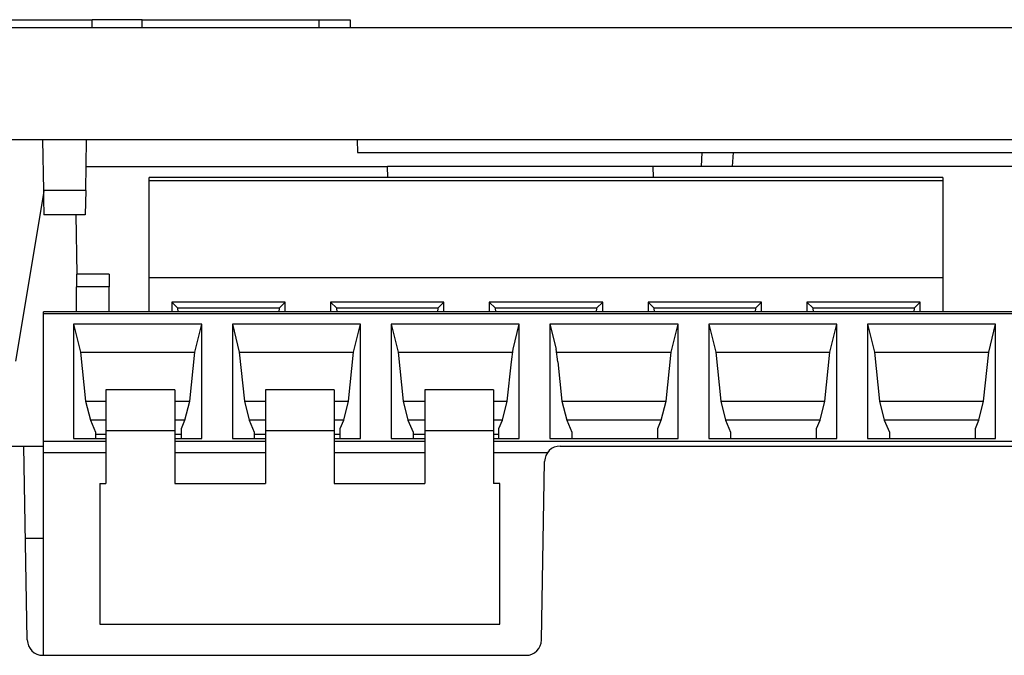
# Model space of a CAD drawing. Header units: inches. Extents: x -22 to 93, y -202 to -47.
# Tile 8 of 10: x 19 to 51, y -67 to -47. Entities that reach past the tile are written whole.
import ezdxf

# ---------------------------------------------------------------- set-up
doc = ezdxf.new("R2010")
doc.units = ezdxf.units.IN
doc.header["$MEASUREMENT"] = 0

# ---------------------------------------------------------------- blocks, each defined once
blk = doc.blocks.new('block 39')
at = {"color": 7, "lineweight": 25}
blk.add_lwpolyline([(24.082, -58.894), (21.882, -58.894)], dxfattribs=at)
blk = doc.blocks.new('block 40')
at = {"color": 7, "lineweight": 25}
blk.add_lwpolyline([(29.182, -58.894), (26.981, -58.894)], dxfattribs=at)
blk = doc.blocks.new('block 41')
at = {"color": 7, "lineweight": 25}
blk.add_lwpolyline([(34.281, -58.894), (32.082, -58.894)], dxfattribs=at)
blk = doc.blocks.new('block 48')
at = {"color": 7, "lineweight": 25}
blk.add_lwpolyline([(66.601, -56.394), (19.881, -56.394)], dxfattribs=at)
blk = doc.blocks.new('block 49')
at = {"color": 7, "lineweight": 25}
blk.add_lwpolyline([(48.661, -52.094), (23.261, -52.094)], dxfattribs=at)
blk = doc.blocks.new('block 879')
at = {"color": 7, "lineweight": 25}
blk.add_lwpolyline([(18.057, -60.694), (19.257, -60.694)], dxfattribs=at)
blk = doc.blocks.new('block 880')
at = {"color": 7, "lineweight": 25}
blk.add_lwpolyline([(19.366, -66.903), (19.257, -60.694)], dxfattribs=at)
blk = doc.blocks.new('block 881')
at = {"color": 7, "lineweight": 25}
blk.add_open_spline([(19.366, -66.903), (19.37, -67.176), (19.593, -67.394), (19.866, -67.394)], degree=3, dxfattribs=at)
blk = doc.blocks.new('block 882')
at = {"color": 7, "lineweight": 25}
blk.add_lwpolyline([(19.866, -67.394), (35.317, -67.394)], dxfattribs=at)
blk = doc.blocks.new('block 883')
at = {"color": 7, "lineweight": 25}
blk.add_open_spline([(35.317, -67.394), (35.59, -67.394), (35.813, -67.176), (35.817, -66.903)], degree=3, dxfattribs=at)
blk = doc.blocks.new('block 884')
at = {"color": 7, "lineweight": 25}
blk.add_lwpolyline([(35.817, -66.903), (35.917, -61.186)], dxfattribs=at)
blk = doc.blocks.new('block 885')
at = {"color": 7, "lineweight": 25}
blk.add_open_spline([(36.417, -60.694), (36.144, -60.694), (35.922, -60.913), (35.917, -61.186)], degree=3, dxfattribs=at)
blk = doc.blocks.new('block 886')
at = {"color": 7, "lineweight": 25}
blk.add_lwpolyline([(36.417, -60.694), (66.566, -60.694)], dxfattribs=at)
blk = doc.blocks.new('block 918')
at = {"color": 7, "lineweight": 25}
blk.add_lwpolyline([(21.682, -61.894), (21.882, -61.894)], dxfattribs=at)
blk = doc.blocks.new('block 919')
at = {"color": 7, "lineweight": 25}
blk.add_lwpolyline([(21.882, -60.194), (21.882, -61.894)], dxfattribs=at)
blk = doc.blocks.new('block 920')
at = {"color": 7, "lineweight": 25}
blk.add_lwpolyline([(21.882, -60.194), (24.082, -60.194)], dxfattribs=at)
blk = doc.blocks.new('block 921')
at = {"color": 7, "lineweight": 25}
blk.add_lwpolyline([(24.082, -60.194), (24.082, -61.894)], dxfattribs=at)
blk = doc.blocks.new('block 922')
at = {"color": 7, "lineweight": 25}
blk.add_lwpolyline([(24.082, -61.894), (26.981, -61.894)], dxfattribs=at)
blk = doc.blocks.new('block 923')
at = {"color": 7, "lineweight": 25}
blk.add_lwpolyline([(26.981, -60.194), (26.981, -61.894)], dxfattribs=at)
blk = doc.blocks.new('block 924')
at = {"color": 7, "lineweight": 25}
blk.add_lwpolyline([(26.981, -60.194), (29.182, -60.194)], dxfattribs=at)
blk = doc.blocks.new('block 925')
at = {"color": 7, "lineweight": 25}
blk.add_lwpolyline([(29.182, -60.194), (29.182, -61.894)], dxfattribs=at)
blk = doc.blocks.new('block 926')
at = {"color": 7, "lineweight": 25}
blk.add_lwpolyline([(29.182, -61.894), (32.082, -61.894)], dxfattribs=at)
blk = doc.blocks.new('block 927')
at = {"color": 7, "lineweight": 25}
blk.add_lwpolyline([(32.082, -60.194), (32.082, -61.894)], dxfattribs=at)
blk = doc.blocks.new('block 928')
at = {"color": 7, "lineweight": 25}
blk.add_lwpolyline([(32.082, -60.194), (34.281, -60.194)], dxfattribs=at)
blk = doc.blocks.new('block 929')
at = {"color": 7, "lineweight": 25}
blk.add_lwpolyline([(34.281, -60.194), (34.281, -61.894)], dxfattribs=at)
blk = doc.blocks.new('block 930')
at = {"color": 7, "lineweight": 25}
blk.add_lwpolyline([(34.481, -61.894), (34.281, -61.894)], dxfattribs=at)
blk = doc.blocks.new('block 931')
at = {"color": 7, "lineweight": 25}
blk.add_lwpolyline([(34.481, -66.394), (34.481, -61.894)], dxfattribs=at)
blk = doc.blocks.new('block 932')
at = {"color": 7, "lineweight": 25}
blk.add_lwpolyline([(21.682, -66.394), (34.481, -66.394)], dxfattribs=at)
blk = doc.blocks.new('block 933')
at = {"color": 7, "lineweight": 25}
blk.add_lwpolyline([(21.682, -61.894), (21.682, -66.394)], dxfattribs=at)
blk = doc.blocks.new('block 934')
at = {"color": 7, "lineweight": 25}
blk.add_lwpolyline([(24.082, -58.894), (24.082, -60.194)], dxfattribs=at)
blk = doc.blocks.new('block 935')
at = {"color": 7, "lineweight": 25}
blk.add_lwpolyline([(21.882, -58.894), (21.882, -60.194)], dxfattribs=at)
blk = doc.blocks.new('block 936')
at = {"color": 7, "lineweight": 25}
blk.add_lwpolyline([(29.182, -58.894), (29.182, -60.194)], dxfattribs=at)
blk = doc.blocks.new('block 937')
at = {"color": 7, "lineweight": 25}
blk.add_lwpolyline([(26.981, -58.894), (26.981, -60.194)], dxfattribs=at)
blk = doc.blocks.new('block 938')
at = {"color": 7, "lineweight": 25}
blk.add_lwpolyline([(34.281, -58.894), (34.281, -60.194)], dxfattribs=at)
blk = doc.blocks.new('block 939')
at = {"color": 7, "lineweight": 25}
blk.add_lwpolyline([(32.082, -58.894), (32.082, -60.194)], dxfattribs=at)
blk = doc.blocks.new('block 970')
at = {"color": 7, "lineweight": 25}
blk.add_lwpolyline([(19.881, -60.901), (21.882, -60.901)], dxfattribs=at)
blk = doc.blocks.new('block 971')
at = {"color": 7, "lineweight": 25}
blk.add_lwpolyline([(19.881, -67.394), (19.881, -60.901)], dxfattribs=at)
blk = doc.blocks.new('block 972')
at = {"color": 7, "lineweight": 25}
blk.add_lwpolyline([(29.182, -60.901), (32.082, -60.901)], dxfattribs=at)
blk = doc.blocks.new('block 973')
at = {"color": 7, "lineweight": 25}
blk.add_lwpolyline([(24.082, -60.901), (26.981, -60.901)], dxfattribs=at)
blk = doc.blocks.new('block 975')
at = {"color": 7, "lineweight": 25}
blk.add_lwpolyline([(19.881, -60.901), (19.881, -60.548)], dxfattribs=at)
blk = doc.blocks.new('block 1021')
at = {"color": 7, "lineweight": 25}
blk.add_lwpolyline([(50.346, -56.794), (46.246, -56.794)], dxfattribs=at)
blk = doc.blocks.new('block 1022')
at = {"color": 7, "lineweight": 25}
blk.add_lwpolyline([(46.246, -56.794), (46.246, -60.457)], dxfattribs=at)
blk = doc.blocks.new('block 1023')
at = {"color": 7, "lineweight": 25}
blk.add_lwpolyline([(46.246, -60.457), (50.346, -60.457)], dxfattribs=at)
blk = doc.blocks.new('block 1024')
at = {"color": 7, "lineweight": 25}
blk.add_lwpolyline([(50.346, -60.457), (50.346, -56.794)], dxfattribs=at)
blk = doc.blocks.new('block 1025')
at = {"color": 7, "lineweight": 25}
blk.add_lwpolyline([(40.187, -56.794), (36.087, -56.794)], dxfattribs=at)
blk = doc.blocks.new('block 1026')
at = {"color": 7, "lineweight": 25}
blk.add_lwpolyline([(36.087, -56.794), (36.087, -60.457)], dxfattribs=at)
blk = doc.blocks.new('block 1027')
at = {"color": 7, "lineweight": 25}
blk.add_lwpolyline([(36.087, -60.457), (40.187, -60.457)], dxfattribs=at)
blk = doc.blocks.new('block 1028')
at = {"color": 7, "lineweight": 25}
blk.add_lwpolyline([(40.187, -60.457), (40.187, -56.794)], dxfattribs=at)
blk = doc.blocks.new('block 1029')
at = {"color": 7, "lineweight": 25}
blk.add_lwpolyline([(30.027, -56.794), (25.927, -56.794)], dxfattribs=at)
blk = doc.blocks.new('block 1030')
at = {"color": 7, "lineweight": 25}
blk.add_lwpolyline([(25.927, -56.794), (25.927, -60.457)], dxfattribs=at)
blk = doc.blocks.new('block 1031')
at = {"color": 7, "lineweight": 25}
blk.add_lwpolyline([(25.927, -60.457), (26.981, -60.457)], dxfattribs=at)
blk = doc.blocks.new('block 1032')
at = {"color": 7, "lineweight": 25}
blk.add_lwpolyline([(29.182, -60.457), (30.027, -60.457)], dxfattribs=at)
blk = doc.blocks.new('block 1033')
at = {"color": 7, "lineweight": 25}
blk.add_lwpolyline([(30.027, -60.457), (30.027, -56.794)], dxfattribs=at)
blk = doc.blocks.new('block 1034')
at = {"color": 7, "lineweight": 25}
blk.add_lwpolyline([(20.846, -60.457), (21.882, -60.457)], dxfattribs=at)
blk = doc.blocks.new('block 1035')
at = {"color": 7, "lineweight": 25}
blk.add_lwpolyline([(24.082, -60.457), (24.946, -60.457)], dxfattribs=at)
blk = doc.blocks.new('block 1036')
at = {"color": 7, "lineweight": 25}
blk.add_lwpolyline([(24.946, -60.457), (24.946, -56.794)], dxfattribs=at)
blk = doc.blocks.new('block 1037')
at = {"color": 7, "lineweight": 25}
blk.add_lwpolyline([(24.946, -56.794), (20.846, -56.794)], dxfattribs=at)
blk = doc.blocks.new('block 1038')
at = {"color": 7, "lineweight": 25}
blk.add_lwpolyline([(20.846, -56.794), (20.846, -60.457)], dxfattribs=at)
blk = doc.blocks.new('block 1039')
at = {"color": 7, "lineweight": 25}
blk.add_lwpolyline([(35.107, -56.794), (31.007, -56.794)], dxfattribs=at)
blk = doc.blocks.new('block 1040')
at = {"color": 7, "lineweight": 25}
blk.add_lwpolyline([(31.007, -56.794), (31.007, -60.457)], dxfattribs=at)
blk = doc.blocks.new('block 1041')
at = {"color": 7, "lineweight": 25}
blk.add_lwpolyline([(31.007, -60.457), (32.082, -60.457)], dxfattribs=at)
blk = doc.blocks.new('block 1042')
at = {"color": 7, "lineweight": 25}
blk.add_lwpolyline([(34.281, -60.457), (35.107, -60.457)], dxfattribs=at)
blk = doc.blocks.new('block 1043')
at = {"color": 7, "lineweight": 25}
blk.add_lwpolyline([(35.107, -60.457), (35.107, -56.794)], dxfattribs=at)
blk = doc.blocks.new('block 1044')
at = {"color": 7, "lineweight": 25}
blk.add_lwpolyline([(45.266, -56.794), (41.166, -56.794)], dxfattribs=at)
blk = doc.blocks.new('block 1045')
at = {"color": 7, "lineweight": 25}
blk.add_lwpolyline([(41.166, -56.794), (41.166, -60.457)], dxfattribs=at)
blk = doc.blocks.new('block 1046')
at = {"color": 7, "lineweight": 25}
blk.add_lwpolyline([(41.166, -60.457), (45.266, -60.457)], dxfattribs=at)
blk = doc.blocks.new('block 1047')
at = {"color": 7, "lineweight": 25}
blk.add_lwpolyline([(45.266, -60.457), (45.266, -56.794)], dxfattribs=at)
blk = doc.blocks.new('block 1052')
at = {"color": 7, "lineweight": 25}
blk.add_lwpolyline([(19.881, -56.453), (66.601, -56.453)], dxfattribs=at)
blk = doc.blocks.new('block 1054')
at = {"color": 7, "lineweight": 25}
blk.add_lwpolyline([(19.881, -60.548), (19.881, -56.453)], dxfattribs=at)
blk = doc.blocks.new('block 1055')
at = {"color": 7, "lineweight": 25}
blk.add_lwpolyline([(21.546, -60.254), (21.546, -60.457)], dxfattribs=at)
blk = doc.blocks.new('block 1056')
at = {"color": 7, "lineweight": 25}
blk.add_lwpolyline([(20.846, -56.794), (21.069, -57.694)], dxfattribs=at)
blk = doc.blocks.new('block 1057')
at = {"color": 7, "lineweight": 25}
blk.add_lwpolyline([(21.069, -57.694), (21.232, -59.253)], dxfattribs=at)
blk = doc.blocks.new('block 1058')
at = {"color": 7, "lineweight": 25}
blk.add_lwpolyline([(21.232, -59.253), (21.385, -59.871)], dxfattribs=at)
blk = doc.blocks.new('block 1059')
at = {"color": 7, "lineweight": 25}
blk.add_lwpolyline([(21.385, -59.871), (21.546, -60.254)], dxfattribs=at)
blk = doc.blocks.new('block 1060')
at = {"color": 7, "lineweight": 25}
blk.add_lwpolyline([(24.297, -60.457), (24.297, -60.135)], dxfattribs=at)
blk = doc.blocks.new('block 1061')
at = {"color": 7, "lineweight": 25}
blk.add_lwpolyline([(24.297, -60.135), (24.408, -59.871)], dxfattribs=at)
blk = doc.blocks.new('block 1062')
at = {"color": 7, "lineweight": 25}
blk.add_lwpolyline([(24.408, -59.871), (24.561, -59.253)], dxfattribs=at)
blk = doc.blocks.new('block 1063')
at = {"color": 7, "lineweight": 25}
blk.add_lwpolyline([(24.561, -59.253), (24.724, -57.694)], dxfattribs=at)
blk = doc.blocks.new('block 1064')
at = {"color": 7, "lineweight": 25}
blk.add_lwpolyline([(24.724, -57.694), (24.946, -56.794)], dxfattribs=at)
blk = doc.blocks.new('block 1065')
at = {"color": 7, "lineweight": 25}
blk.add_lwpolyline([(26.626, -60.254), (26.626, -60.457)], dxfattribs=at)
blk = doc.blocks.new('block 1066')
at = {"color": 7, "lineweight": 25}
blk.add_lwpolyline([(25.927, -56.794), (26.149, -57.694)], dxfattribs=at)
blk = doc.blocks.new('block 1067')
at = {"color": 7, "lineweight": 25}
blk.add_lwpolyline([(26.149, -57.694), (26.312, -59.253)], dxfattribs=at)
blk = doc.blocks.new('block 1068')
at = {"color": 7, "lineweight": 25}
blk.add_lwpolyline([(26.312, -59.253), (26.465, -59.871)], dxfattribs=at)
blk = doc.blocks.new('block 1069')
at = {"color": 7, "lineweight": 25}
blk.add_lwpolyline([(26.465, -59.871), (26.626, -60.254)], dxfattribs=at)
blk = doc.blocks.new('block 1070')
at = {"color": 7, "lineweight": 25}
blk.add_lwpolyline([(29.377, -60.457), (29.377, -60.135)], dxfattribs=at)
blk = doc.blocks.new('block 1071')
at = {"color": 7, "lineweight": 25}
blk.add_lwpolyline([(29.377, -60.135), (29.488, -59.871)], dxfattribs=at)
blk = doc.blocks.new('block 1072')
at = {"color": 7, "lineweight": 25}
blk.add_lwpolyline([(29.488, -59.871), (29.641, -59.253)], dxfattribs=at)
blk = doc.blocks.new('block 1073')
at = {"color": 7, "lineweight": 25}
blk.add_lwpolyline([(29.641, -59.253), (29.804, -57.694)], dxfattribs=at)
blk = doc.blocks.new('block 1074')
at = {"color": 7, "lineweight": 25}
blk.add_lwpolyline([(29.804, -57.694), (30.027, -56.794)], dxfattribs=at)
blk = doc.blocks.new('block 1075')
at = {"color": 7, "lineweight": 25}
blk.add_lwpolyline([(31.707, -60.254), (31.707, -60.457)], dxfattribs=at)
blk = doc.blocks.new('block 1076')
at = {"color": 7, "lineweight": 25}
blk.add_lwpolyline([(31.007, -56.794), (31.229, -57.694)], dxfattribs=at)
blk = doc.blocks.new('block 1077')
at = {"color": 7, "lineweight": 25}
blk.add_lwpolyline([(31.229, -57.694), (31.392, -59.253)], dxfattribs=at)
blk = doc.blocks.new('block 1078')
at = {"color": 7, "lineweight": 25}
blk.add_lwpolyline([(31.392, -59.253), (31.545, -59.871)], dxfattribs=at)
blk = doc.blocks.new('block 1079')
at = {"color": 7, "lineweight": 25}
blk.add_lwpolyline([(31.545, -59.871), (31.707, -60.254)], dxfattribs=at)
blk = doc.blocks.new('block 1080')
at = {"color": 7, "lineweight": 25}
blk.add_lwpolyline([(34.456, -60.457), (34.456, -60.135)], dxfattribs=at)
blk = doc.blocks.new('block 1081')
at = {"color": 7, "lineweight": 25}
blk.add_lwpolyline([(34.456, -60.135), (34.568, -59.871)], dxfattribs=at)
blk = doc.blocks.new('block 1082')
at = {"color": 7, "lineweight": 25}
blk.add_lwpolyline([(34.568, -59.871), (34.721, -59.253)], dxfattribs=at)
blk = doc.blocks.new('block 1083')
at = {"color": 7, "lineweight": 25}
blk.add_lwpolyline([(34.721, -59.253), (34.852, -58.002)], dxfattribs=at)
blk = doc.blocks.new('block 1084')
at = {"color": 7, "lineweight": 25}
blk.add_lwpolyline([(34.852, -58.002), (34.909, -57.59)], dxfattribs=at)
blk = doc.blocks.new('block 1085')
at = {"color": 7, "lineweight": 25}
blk.add_lwpolyline([(34.909, -57.59), (35.107, -56.794)], dxfattribs=at)
blk = doc.blocks.new('block 1086')
at = {"color": 7, "lineweight": 25}
blk.add_lwpolyline([(36.787, -60.254), (36.787, -60.457)], dxfattribs=at)
blk = doc.blocks.new('block 1087')
at = {"color": 7, "lineweight": 25}
blk.add_lwpolyline([(36.087, -56.794), (36.284, -57.59)], dxfattribs=at)
blk = doc.blocks.new('block 1088')
at = {"color": 7, "lineweight": 25}
blk.add_lwpolyline([(36.341, -58.002), (36.284, -57.59)], dxfattribs=at)
blk = doc.blocks.new('block 1089')
at = {"color": 7, "lineweight": 25}
blk.add_lwpolyline([(36.341, -58.002), (36.472, -59.253)], dxfattribs=at)
blk = doc.blocks.new('block 1090')
at = {"color": 7, "lineweight": 25}
blk.add_lwpolyline([(36.472, -59.253), (36.625, -59.871)], dxfattribs=at)
blk = doc.blocks.new('block 1091')
at = {"color": 7, "lineweight": 25}
blk.add_lwpolyline([(36.625, -59.871), (36.787, -60.254)], dxfattribs=at)
blk = doc.blocks.new('block 1092')
at = {"color": 7, "lineweight": 25}
blk.add_lwpolyline([(39.537, -60.457), (39.537, -60.135)], dxfattribs=at)
blk = doc.blocks.new('block 1093')
at = {"color": 7, "lineweight": 25}
blk.add_lwpolyline([(39.537, -60.135), (39.648, -59.871)], dxfattribs=at)
blk = doc.blocks.new('block 1094')
at = {"color": 7, "lineweight": 25}
blk.add_lwpolyline([(39.648, -59.871), (39.801, -59.253)], dxfattribs=at)
blk = doc.blocks.new('block 1095')
at = {"color": 7, "lineweight": 25}
blk.add_lwpolyline([(39.801, -59.253), (39.964, -57.694)], dxfattribs=at)
blk = doc.blocks.new('block 1096')
at = {"color": 7, "lineweight": 25}
blk.add_lwpolyline([(39.964, -57.694), (40.187, -56.794)], dxfattribs=at)
blk = doc.blocks.new('block 1097')
at = {"color": 7, "lineweight": 25}
blk.add_lwpolyline([(41.867, -60.254), (41.867, -60.457)], dxfattribs=at)
blk = doc.blocks.new('block 1098')
at = {"color": 7, "lineweight": 25}
blk.add_lwpolyline([(41.166, -56.794), (41.389, -57.694)], dxfattribs=at)
blk = doc.blocks.new('block 1099')
at = {"color": 7, "lineweight": 25}
blk.add_lwpolyline([(41.389, -57.694), (41.552, -59.253)], dxfattribs=at)
blk = doc.blocks.new('block 1100')
at = {"color": 7, "lineweight": 25}
blk.add_lwpolyline([(41.552, -59.253), (41.705, -59.871)], dxfattribs=at)
blk = doc.blocks.new('block 1101')
at = {"color": 7, "lineweight": 25}
blk.add_lwpolyline([(41.705, -59.871), (41.867, -60.254)], dxfattribs=at)
blk = doc.blocks.new('block 1102')
at = {"color": 7, "lineweight": 25}
blk.add_lwpolyline([(44.617, -60.457), (44.617, -60.135)], dxfattribs=at)
blk = doc.blocks.new('block 1103')
at = {"color": 7, "lineweight": 25}
blk.add_lwpolyline([(44.617, -60.135), (44.728, -59.871)], dxfattribs=at)
blk = doc.blocks.new('block 1104')
at = {"color": 7, "lineweight": 25}
blk.add_lwpolyline([(44.728, -59.871), (44.881, -59.253)], dxfattribs=at)
blk = doc.blocks.new('block 1105')
at = {"color": 7, "lineweight": 25}
blk.add_lwpolyline([(44.881, -59.253), (45.044, -57.694)], dxfattribs=at)
blk = doc.blocks.new('block 1106')
at = {"color": 7, "lineweight": 25}
blk.add_lwpolyline([(45.044, -57.694), (45.266, -56.794)], dxfattribs=at)
blk = doc.blocks.new('block 1107')
at = {"color": 7, "lineweight": 25}
blk.add_lwpolyline([(46.946, -60.254), (46.946, -60.457)], dxfattribs=at)
blk = doc.blocks.new('block 1108')
at = {"color": 7, "lineweight": 25}
blk.add_lwpolyline([(46.246, -56.794), (46.469, -57.694)], dxfattribs=at)
blk = doc.blocks.new('block 1109')
at = {"color": 7, "lineweight": 25}
blk.add_lwpolyline([(46.469, -57.694), (46.632, -59.253)], dxfattribs=at)
blk = doc.blocks.new('block 1110')
at = {"color": 7, "lineweight": 25}
blk.add_lwpolyline([(46.632, -59.253), (46.785, -59.871)], dxfattribs=at)
blk = doc.blocks.new('block 1111')
at = {"color": 7, "lineweight": 25}
blk.add_lwpolyline([(46.785, -59.871), (46.946, -60.254)], dxfattribs=at)
blk = doc.blocks.new('block 1112')
at = {"color": 7, "lineweight": 25}
blk.add_lwpolyline([(49.697, -60.457), (49.697, -60.135)], dxfattribs=at)
blk = doc.blocks.new('block 1113')
at = {"color": 7, "lineweight": 25}
blk.add_lwpolyline([(49.697, -60.135), (49.808, -59.871)], dxfattribs=at)
blk = doc.blocks.new('block 1114')
at = {"color": 7, "lineweight": 25}
blk.add_lwpolyline([(49.808, -59.871), (49.961, -59.253)], dxfattribs=at)
blk = doc.blocks.new('block 1115')
at = {"color": 7, "lineweight": 25}
blk.add_lwpolyline([(49.961, -59.253), (50.124, -57.694)], dxfattribs=at)
blk = doc.blocks.new('block 1116')
at = {"color": 7, "lineweight": 25}
blk.add_lwpolyline([(50.124, -57.694), (50.346, -56.794)], dxfattribs=at)
blk = doc.blocks.new('block 1151')
at = {"color": 7, "lineweight": 25}
blk.add_lwpolyline([(24.297, -60.329), (24.082, -60.329)], dxfattribs=at)
blk = doc.blocks.new('block 1152')
at = {"color": 7, "lineweight": 25}
blk.add_lwpolyline([(21.882, -60.329), (21.546, -60.329)], dxfattribs=at)
blk = doc.blocks.new('block 1153')
at = {"color": 7, "lineweight": 25}
blk.add_lwpolyline([(29.377, -60.329), (29.182, -60.329)], dxfattribs=at)
blk = doc.blocks.new('block 1154')
at = {"color": 7, "lineweight": 25}
blk.add_lwpolyline([(26.981, -60.329), (26.626, -60.329)], dxfattribs=at)
blk = doc.blocks.new('block 1155')
at = {"color": 7, "lineweight": 25}
blk.add_lwpolyline([(34.456, -60.329), (34.281, -60.329)], dxfattribs=at)
blk = doc.blocks.new('block 1156')
at = {"color": 7, "lineweight": 25}
blk.add_lwpolyline([(32.082, -60.329), (31.707, -60.329)], dxfattribs=at)
blk = doc.blocks.new('block 1157')
at = {"color": 7, "lineweight": 25}
blk.add_lwpolyline([(24.408, -59.871), (24.082, -59.871)], dxfattribs=at)
blk = doc.blocks.new('block 1158')
at = {"color": 7, "lineweight": 25}
blk.add_lwpolyline([(21.882, -59.871), (21.385, -59.871)], dxfattribs=at)
blk = doc.blocks.new('block 1159')
at = {"color": 7, "lineweight": 25}
blk.add_lwpolyline([(21.232, -59.253), (21.882, -59.253)], dxfattribs=at)
blk = doc.blocks.new('block 1160')
at = {"color": 7, "lineweight": 25}
blk.add_lwpolyline([(24.082, -59.253), (24.561, -59.253)], dxfattribs=at)
blk = doc.blocks.new('block 1161')
at = {"color": 7, "lineweight": 25}
blk.add_lwpolyline([(21.069, -57.694), (24.724, -57.694)], dxfattribs=at)
blk = doc.blocks.new('block 1162')
at = {"color": 7, "lineweight": 25}
blk.add_lwpolyline([(29.488, -59.871), (29.182, -59.871)], dxfattribs=at)
blk = doc.blocks.new('block 1163')
at = {"color": 7, "lineweight": 25}
blk.add_lwpolyline([(26.981, -59.871), (26.465, -59.871)], dxfattribs=at)
blk = doc.blocks.new('block 1164')
at = {"color": 7, "lineweight": 25}
blk.add_lwpolyline([(26.312, -59.253), (26.981, -59.253)], dxfattribs=at)
blk = doc.blocks.new('block 1165')
at = {"color": 7, "lineweight": 25}
blk.add_lwpolyline([(29.182, -59.253), (29.641, -59.253)], dxfattribs=at)
blk = doc.blocks.new('block 1166')
at = {"color": 7, "lineweight": 25}
blk.add_lwpolyline([(26.149, -57.694), (29.804, -57.694)], dxfattribs=at)
blk = doc.blocks.new('block 1167')
at = {"color": 7, "lineweight": 25}
blk.add_lwpolyline([(34.568, -59.871), (34.281, -59.871)], dxfattribs=at)
blk = doc.blocks.new('block 1168')
at = {"color": 7, "lineweight": 25}
blk.add_lwpolyline([(32.082, -59.871), (31.545, -59.871)], dxfattribs=at)
blk = doc.blocks.new('block 1169')
at = {"color": 7, "lineweight": 25}
blk.add_lwpolyline([(31.392, -59.253), (32.082, -59.253)], dxfattribs=at)
blk = doc.blocks.new('block 1170')
at = {"color": 7, "lineweight": 25}
blk.add_lwpolyline([(34.281, -59.253), (34.721, -59.253)], dxfattribs=at)
blk = doc.blocks.new('block 1171')
at = {"color": 7, "lineweight": 25}
blk.add_lwpolyline([(36.472, -59.253), (39.801, -59.253)], dxfattribs=at)
blk = doc.blocks.new('block 1172')
at = {"color": 7, "lineweight": 25}
blk.add_lwpolyline([(31.229, -57.694), (34.895, -57.694)], dxfattribs=at)
blk = doc.blocks.new('block 1173')
at = {"color": 7, "lineweight": 25}
blk.add_lwpolyline([(36.298, -57.694), (39.964, -57.694)], dxfattribs=at)
blk = doc.blocks.new('block 1174')
at = {"color": 7, "lineweight": 25}
blk.add_lwpolyline([(39.648, -59.871), (36.625, -59.871)], dxfattribs=at)
blk = doc.blocks.new('block 1175')
at = {"color": 7, "lineweight": 25}
blk.add_lwpolyline([(44.728, -59.871), (41.705, -59.871)], dxfattribs=at)
blk = doc.blocks.new('block 1176')
at = {"color": 7, "lineweight": 25}
blk.add_lwpolyline([(41.552, -59.253), (44.881, -59.253)], dxfattribs=at)
blk = doc.blocks.new('block 1177')
at = {"color": 7, "lineweight": 25}
blk.add_lwpolyline([(41.389, -57.694), (45.044, -57.694)], dxfattribs=at)
blk = doc.blocks.new('block 1178')
at = {"color": 7, "lineweight": 25}
blk.add_lwpolyline([(49.808, -59.871), (46.785, -59.871)], dxfattribs=at)
blk = doc.blocks.new('block 1179')
at = {"color": 7, "lineweight": 25}
blk.add_lwpolyline([(46.632, -59.253), (49.961, -59.253)], dxfattribs=at)
blk = doc.blocks.new('block 1180')
at = {"color": 7, "lineweight": 25}
blk.add_lwpolyline([(46.469, -57.694), (50.124, -57.694)], dxfattribs=at)
blk = doc.blocks.new('block 1216')
at = {"color": 7, "lineweight": 25}
blk.add_lwpolyline([(19.881, -56.453), (19.881, -56.394)], dxfattribs=at)
blk = doc.blocks.new('block 1228')
at = {"color": 7, "lineweight": 25}
blk.add_lwpolyline([(19.309, -63.644), (19.881, -63.644)], dxfattribs=at)
blk = doc.blocks.new('block 1230')
at = {"color": 7, "lineweight": 25}
blk.add_lwpolyline([(19.257, -60.694), (19.881, -60.694)], dxfattribs=at)
blk = doc.blocks.new('block 1240')
at = {"color": 7, "lineweight": 25}
blk.add_lwpolyline([(42.857, -56.084), (39.226, -56.084)], dxfattribs=at)
blk = doc.blocks.new('block 1241')
at = {"color": 7, "lineweight": 25}
blk.add_lwpolyline([(39.226, -56.084), (39.226, -56.394)], dxfattribs=at)
blk = doc.blocks.new('block 1242')
at = {"color": 7, "lineweight": 25}
blk.add_lwpolyline([(42.857, -56.394), (42.857, -56.084)], dxfattribs=at)
blk = doc.blocks.new('block 1243')
at = {"color": 7, "lineweight": 25}
blk.add_lwpolyline([(32.697, -56.084), (29.066, -56.084)], dxfattribs=at)
blk = doc.blocks.new('block 1244')
at = {"color": 7, "lineweight": 25}
blk.add_lwpolyline([(29.066, -56.084), (29.066, -56.394)], dxfattribs=at)
blk = doc.blocks.new('block 1245')
at = {"color": 7, "lineweight": 25}
blk.add_lwpolyline([(32.697, -56.394), (32.697, -56.084)], dxfattribs=at)
blk = doc.blocks.new('block 1246')
at = {"color": 7, "lineweight": 25}
blk.add_lwpolyline([(27.617, -56.084), (23.986, -56.084)], dxfattribs=at)
blk = doc.blocks.new('block 1247')
at = {"color": 7, "lineweight": 25}
blk.add_lwpolyline([(23.986, -56.084), (23.986, -56.394)], dxfattribs=at)
blk = doc.blocks.new('block 1248')
at = {"color": 7, "lineweight": 25}
blk.add_lwpolyline([(27.617, -56.394), (27.617, -56.084)], dxfattribs=at)
blk = doc.blocks.new('block 1249')
at = {"color": 7, "lineweight": 25}
blk.add_lwpolyline([(34.146, -56.084), (34.146, -56.394)], dxfattribs=at)
blk = doc.blocks.new('block 1250')
at = {"color": 7, "lineweight": 25}
blk.add_lwpolyline([(37.777, -56.394), (37.777, -56.084)], dxfattribs=at)
blk = doc.blocks.new('block 1251')
at = {"color": 7, "lineweight": 25}
blk.add_lwpolyline([(37.777, -56.084), (34.146, -56.084)], dxfattribs=at)
blk = doc.blocks.new('block 1252')
at = {"color": 7, "lineweight": 25}
blk.add_lwpolyline([(44.306, -56.084), (44.306, -56.394)], dxfattribs=at)
blk = doc.blocks.new('block 1253')
at = {"color": 7, "lineweight": 25}
blk.add_lwpolyline([(47.937, -56.394), (47.937, -56.084)], dxfattribs=at)
blk = doc.blocks.new('block 1254')
at = {"color": 7, "lineweight": 25}
blk.add_lwpolyline([(47.937, -56.084), (44.306, -56.084)], dxfattribs=at)
blk = doc.blocks.new('block 1255')
at = {"color": 7, "lineweight": 25}
blk.add_lwpolyline([(48.661, -55.306), (23.261, -55.306)], dxfattribs=at)
blk = doc.blocks.new('block 1256')
at = {"color": 7, "lineweight": 25}
blk.add_lwpolyline([(48.661, -55.306), (48.661, -56.394)], dxfattribs=at)
blk = doc.blocks.new('block 1257')
at = {"color": 7, "lineweight": 25}
blk.add_lwpolyline([(23.261, -56.394), (23.261, -55.306)], dxfattribs=at)
blk = doc.blocks.new('block 1274')
at = {"color": 7, "lineweight": 25}
blk.add_lwpolyline([(23.986, -56.084), (24.184, -56.281)], dxfattribs=at)
blk = doc.blocks.new('block 1275')
at = {"color": 7, "lineweight": 25}
blk.add_lwpolyline([(24.194, -56.394), (24.184, -56.281)], dxfattribs=at)
blk = doc.blocks.new('block 1276')
at = {"color": 7, "lineweight": 25}
blk.add_lwpolyline([(27.419, -56.281), (27.409, -56.394)], dxfattribs=at)
blk = doc.blocks.new('block 1277')
at = {"color": 7, "lineweight": 25}
blk.add_lwpolyline([(27.419, -56.281), (27.617, -56.084)], dxfattribs=at)
blk = doc.blocks.new('block 1278')
at = {"color": 7, "lineweight": 25}
blk.add_lwpolyline([(29.066, -56.084), (29.264, -56.281)], dxfattribs=at)
blk = doc.blocks.new('block 1279')
at = {"color": 7, "lineweight": 25}
blk.add_lwpolyline([(29.274, -56.394), (29.264, -56.281)], dxfattribs=at)
blk = doc.blocks.new('block 1280')
at = {"color": 7, "lineweight": 25}
blk.add_lwpolyline([(32.499, -56.281), (32.489, -56.394)], dxfattribs=at)
blk = doc.blocks.new('block 1281')
at = {"color": 7, "lineweight": 25}
blk.add_lwpolyline([(32.499, -56.281), (32.697, -56.084)], dxfattribs=at)
blk = doc.blocks.new('block 1282')
at = {"color": 7, "lineweight": 25}
blk.add_lwpolyline([(34.146, -56.084), (34.344, -56.281)], dxfattribs=at)
blk = doc.blocks.new('block 1283')
at = {"color": 7, "lineweight": 25}
blk.add_lwpolyline([(34.354, -56.394), (34.344, -56.281)], dxfattribs=at)
blk = doc.blocks.new('block 1284')
at = {"color": 7, "lineweight": 25}
blk.add_lwpolyline([(37.579, -56.281), (37.569, -56.394)], dxfattribs=at)
blk = doc.blocks.new('block 1285')
at = {"color": 7, "lineweight": 25}
blk.add_lwpolyline([(37.579, -56.281), (37.777, -56.084)], dxfattribs=at)
blk = doc.blocks.new('block 1286')
at = {"color": 7, "lineweight": 25}
blk.add_lwpolyline([(39.226, -56.084), (39.424, -56.281)], dxfattribs=at)
blk = doc.blocks.new('block 1287')
at = {"color": 7, "lineweight": 25}
blk.add_lwpolyline([(39.434, -56.394), (39.424, -56.281)], dxfattribs=at)
blk = doc.blocks.new('block 1288')
at = {"color": 7, "lineweight": 25}
blk.add_lwpolyline([(42.659, -56.281), (42.649, -56.394)], dxfattribs=at)
blk = doc.blocks.new('block 1289')
at = {"color": 7, "lineweight": 25}
blk.add_lwpolyline([(42.659, -56.281), (42.857, -56.084)], dxfattribs=at)
blk = doc.blocks.new('block 1290')
at = {"color": 7, "lineweight": 25}
blk.add_lwpolyline([(44.306, -56.084), (44.504, -56.281)], dxfattribs=at)
blk = doc.blocks.new('block 1291')
at = {"color": 7, "lineweight": 25}
blk.add_lwpolyline([(44.514, -56.394), (44.504, -56.281)], dxfattribs=at)
blk = doc.blocks.new('block 1292')
at = {"color": 7, "lineweight": 25}
blk.add_lwpolyline([(47.739, -56.281), (47.729, -56.394)], dxfattribs=at)
blk = doc.blocks.new('block 1293')
at = {"color": 7, "lineweight": 25}
blk.add_lwpolyline([(47.739, -56.281), (47.937, -56.084)], dxfattribs=at)
blk = doc.blocks.new('block 1312')
at = {"color": 7, "lineweight": 25}
blk.add_lwpolyline([(27.419, -56.281), (24.184, -56.281)], dxfattribs=at)
blk = doc.blocks.new('block 1313')
at = {"color": 7, "lineweight": 25}
blk.add_lwpolyline([(32.499, -56.281), (29.264, -56.281)], dxfattribs=at)
blk = doc.blocks.new('block 1314')
at = {"color": 7, "lineweight": 25}
blk.add_lwpolyline([(37.579, -56.281), (34.344, -56.281)], dxfattribs=at)
blk = doc.blocks.new('block 1315')
at = {"color": 7, "lineweight": 25}
blk.add_lwpolyline([(42.659, -56.281), (39.424, -56.281)], dxfattribs=at)
blk = doc.blocks.new('block 1316')
at = {"color": 7, "lineweight": 25}
blk.add_lwpolyline([(47.739, -56.281), (44.504, -56.281)], dxfattribs=at)
blk = doc.blocks.new('block 1324')
at = {"color": 7, "lineweight": 25}
blk.add_lwpolyline([(23.261, -52.188), (48.661, -52.188)], dxfattribs=at)
blk = doc.blocks.new('block 1325')
at = {"color": 7, "lineweight": 25}
blk.add_lwpolyline([(48.661, -52.188), (48.661, -55.306)], dxfattribs=at)
blk = doc.blocks.new('block 1326')
at = {"color": 7, "lineweight": 25}
blk.add_lwpolyline([(23.261, -55.306), (23.261, -52.188)], dxfattribs=at)
blk = doc.blocks.new('block 1333')
at = {"color": 7, "lineweight": 25}
blk.add_lwpolyline([(48.661, -52.094), (48.661, -52.188)], dxfattribs=at)
blk = doc.blocks.new('block 1334')
at = {"color": 7, "lineweight": 25}
blk.add_lwpolyline([(23.261, -52.188), (23.261, -52.094)], dxfattribs=at)
blk = doc.blocks.new('block 1342')
at = {"color": 7, "lineweight": 25}
blk.add_lwpolyline([(21.986, -55.594), (20.936, -55.594)], dxfattribs=at)
blk = doc.blocks.new('block 1343')
at = {"color": 7, "lineweight": 25}
blk.add_lwpolyline([(21.986, -56.394), (21.986, -55.594)], dxfattribs=at)
blk = doc.blocks.new('block 1344')
at = {"color": 7, "lineweight": 25}
blk.add_lwpolyline([(20.936, -56.394), (20.936, -55.594)], dxfattribs=at)
blk = doc.blocks.new('block 1345')
at = {"color": 7, "lineweight": 25}
blk.add_lwpolyline([(21.986, -55.194), (20.936, -55.194)], dxfattribs=at)
blk = doc.blocks.new('block 1346')
at = {"color": 7, "lineweight": 25}
blk.add_lwpolyline([(21.986, -55.194), (21.986, -55.594)], dxfattribs=at)
blk = doc.blocks.new('block 1347')
at = {"color": 7, "lineweight": 25}
blk.add_lwpolyline([(20.936, -55.194), (20.936, -55.594)], dxfattribs=at)
blk = doc.blocks.new('block 1348')
at = {"color": 7, "lineweight": 25}
blk.add_lwpolyline([(39.398, -52.094), (39.392, -51.744)], dxfattribs=at)
blk = doc.blocks.new('block 1349')
at = {"color": 7, "lineweight": 25}
blk.add_lwpolyline([(55.391, -51.744), (39.392, -51.744)], dxfattribs=at)
blk = doc.blocks.new('block 1351')
at = {"color": 7, "lineweight": 25}
blk.add_lwpolyline([(40.947, -51.294), (40.923, -51.744)], dxfattribs=at)
blk = doc.blocks.new('block 1354')
at = {"color": 7, "lineweight": 25}
blk.add_lwpolyline([(30.898, -52.094), (30.891, -51.744)], dxfattribs=at)
blk = doc.blocks.new('block 1355')
at = {"color": 7, "lineweight": 25}
blk.add_lwpolyline([(39.392, -51.744), (30.891, -51.744)], dxfattribs=at)
blk = doc.blocks.new('block 1360')
at = {"color": 7, "lineweight": 25}
blk.add_lwpolyline([(20.919, -53.294), (20.952, -55.194)], dxfattribs=at)
blk = doc.blocks.new('block 1361')
at = {"color": 7, "lineweight": 25}
blk.add_lwpolyline([(21.249, -51.744), (30.891, -51.744)], dxfattribs=at)
blk = doc.blocks.new('block 1363')
at = {"color": 7, "lineweight": 25}
blk.add_lwpolyline([(19.891, -52.544), (18.986, -57.974)], dxfattribs=at)
blk = doc.blocks.new('block 1369')
at = {"color": 7, "lineweight": 25}
blk.add_lwpolyline([(21.442, -47.294), (21.442, -47.044)], dxfattribs=at)
blk = doc.blocks.new('block 1370')
at = {"color": 7, "lineweight": 25}
blk.add_lwpolyline([(23.041, -47.044), (21.442, -47.044)], dxfattribs=at)
blk = doc.blocks.new('block 1371')
at = {"color": 7, "lineweight": 25}
blk.add_lwpolyline([(23.041, -47.294), (23.041, -47.044)], dxfattribs=at)
blk = doc.blocks.new('block 1372')
at = {"color": 7, "lineweight": 25}
blk.add_lwpolyline([(28.691, -47.044), (28.691, -47.294)], dxfattribs=at)
blk = doc.blocks.new('block 1373')
at = {"color": 7, "lineweight": 25}
blk.add_lwpolyline([(28.691, -47.044), (29.692, -47.044)], dxfattribs=at)
blk = doc.blocks.new('block 1374')
at = {"color": 7, "lineweight": 25}
blk.add_lwpolyline([(29.692, -47.044), (29.692, -47.294)], dxfattribs=at)
blk = doc.blocks.new('block 1378')
at = {"color": 7, "lineweight": 25}
blk.add_lwpolyline([(15.791, -47.044), (21.442, -47.044)], dxfattribs=at)
blk = doc.blocks.new('block 1379')
at = {"color": 7, "lineweight": 25}
blk.add_lwpolyline([(23.041, -47.044), (28.691, -47.044)], dxfattribs=at)
blk = doc.blocks.new('block 1386')
at = {"color": 7, "lineweight": 25}
blk.add_lwpolyline([(12.892, -47.294), (92.891, -47.294)], dxfattribs=at)
blk = doc.blocks.new('block 1388')
at = {"color": 7, "lineweight": 25}
blk.add_lwpolyline([(92.891, -50.894), (12.892, -50.894)], dxfattribs=at)
blk = doc.blocks.new('block 1398')
at = {"color": 7, "lineweight": 25}
blk.add_lwpolyline([(29.927, -51.294), (64.557, -51.294)], dxfattribs=at)
blk = doc.blocks.new('block 1399')
at = {"color": 7, "lineweight": 25}
blk.add_lwpolyline([(29.919, -50.894), (29.927, -51.294)], dxfattribs=at)
blk = doc.blocks.new('block 1408')
at = {"color": 7, "lineweight": 25}
blk.add_lwpolyline([(21.235, -52.508), (19.879, -52.508)], dxfattribs=at)
blk = doc.blocks.new('block 1409')
at = {"color": 7, "lineweight": 25}
blk.add_lwpolyline([(21.235, -52.508), (21.264, -50.894)], dxfattribs=at)
blk = doc.blocks.new('block 1410')
at = {"color": 7, "lineweight": 25}
blk.add_lwpolyline([(19.851, -50.894), (19.879, -52.508)], dxfattribs=at)
blk = doc.blocks.new('block 1411')
at = {"color": 7, "lineweight": 25}
blk.add_lwpolyline([(21.222, -53.294), (19.893, -53.294)], dxfattribs=at)
blk = doc.blocks.new('block 1412')
at = {"color": 7, "lineweight": 25}
blk.add_lwpolyline([(21.235, -52.508), (21.222, -53.294)], dxfattribs=at)
blk = doc.blocks.new('block 1413')
at = {"color": 7, "lineweight": 25}
blk.add_open_spline([(19.879, -52.508), (19.881, -52.601), (19.882, -52.702), (19.884, -52.799), (19.886, -52.896), (19.888, -52.988), (19.889, -53.065), (19.89, -53.141), (19.891, -53.201), (19.892, -53.239), (19.892, -53.277), (19.893, -53.294), (19.893, -53.294)], degree=3, knots=[0, 0, 0, 0, 1, 1, 1, 2, 2, 2, 3, 3, 3, 4, 4, 4, 4], dxfattribs=at)
blk = doc.blocks.new('block 1428')
at = {"color": 253, "lineweight": 25}
blk.add_lwpolyline([(34.281, -60.901), (36.012, -60.901)], dxfattribs=at)
blk = doc.blocks.new('block 1429')
at = {"color": 253, "lineweight": 25}
blk.add_lwpolyline([(66.601, -60.548), (34.281, -60.548)], dxfattribs=at)
blk = doc.blocks.new('block 1430')
at = {"color": 253, "lineweight": 25}
blk.add_lwpolyline([(32.082, -60.548), (29.182, -60.548)], dxfattribs=at)
blk = doc.blocks.new('block 1431')
at = {"color": 253, "lineweight": 25}
blk.add_lwpolyline([(26.981, -60.548), (24.082, -60.548)], dxfattribs=at)
blk = doc.blocks.new('block 1432')
at = {"color": 253, "lineweight": 25}
blk.add_lwpolyline([(21.882, -60.548), (19.881, -60.548)], dxfattribs=at)
blk = doc.blocks.new('block 1437')
at = {"color": 253, "lineweight": 25}
blk.add_lwpolyline([(41.945, -51.294), (41.922, -51.744)], dxfattribs=at)

msp = doc.modelspace()

# ---------------------------------------------------------------- block references
for name in ['block 1378', 'block 1369', 'block 1370', 'block 1371', 'block 1379', 'block 1372', 'block 1373', 'block 1374', 'block 1386', 'block 1388', 'block 1410', 'block 1409', 'block 1399', 'block 1398', 'block 1351', 'block 1437', 'block 1361', 'block 1354', 'block 1355', 'block 1348', 'block 1349', 'block 49', 'block 1334', 'block 1324', 'block 1326', 'block 1333', 'block 1325', 'block 1363', 'block 1408', 'block 1413', 'block 1412', 'block 1411', 'block 1360', 'block 1345', 'block 1347', 'block 1346', 'block 1255', 'block 1257', 'block 1256', 'block 1342', 'block 1344', 'block 1343', 'block 1246', 'block 1247', 'block 1274', 'block 1275', 'block 1312', 'block 1276', 'block 1277', 'block 1248', 'block 1243', 'block 1244', 'block 1278', 'block 1279', 'block 1313', 'block 1280', 'block 1281', 'block 1245', 'block 1249', 'block 1251', 'block 1282', 'block 1283', 'block 1314', 'block 1284', 'block 1285', 'block 1250', 'block 1240', 'block 1241', 'block 1286', 'block 1287', 'block 1315', 'block 1288', 'block 1289', 'block 1242', 'block 1252', 'block 1254', 'block 1290', 'block 1291', 'block 1316', 'block 1292', 'block 1293', 'block 1253', 'block 48', 'block 1216', 'block 1052', 'block 1054', 'block 1037', 'block 1038', 'block 1056', 'block 1064', 'block 1036', 'block 1029', 'block 1030', 'block 1066', 'block 1074', 'block 1033', 'block 1039', 'block 1040', 'block 1076', 'block 1085', 'block 1043', 'block 1025', 'block 1026', 'block 1087', 'block 1096', 'block 1028', 'block 1044', 'block 1045', 'block 1098', 'block 1106', 'block 1047', 'block 1021', 'block 1022', 'block 1108', 'block 1116', 'block 1024', 'block 1084', 'block 1088', 'block 1057', 'block 1161', 'block 1063', 'block 1067', 'block 1166', 'block 1073', 'block 1077', 'block 1172', 'block 1173', 'block 1095', 'block 1099', 'block 1177', 'block 1105', 'block 1109', 'block 1180', 'block 1115', 'block 1083', 'block 1089', 'block 39', 'block 935', 'block 934', 'block 40', 'block 937', 'block 936', 'block 41', 'block 939', 'block 938', 'block 1058', 'block 1159', 'block 1160', 'block 1062', 'block 1068', 'block 1164', 'block 1165', 'block 1072', 'block 1078', 'block 1169', 'block 1170', 'block 1082', 'block 1090', 'block 1171', 'block 1094', 'block 1100', 'block 1176', 'block 1104', 'block 1110', 'block 1179', 'block 1114', 'block 1059', 'block 1158', 'block 1157', 'block 1061', 'block 1060', 'block 1069', 'block 1163', 'block 1162', 'block 1071', 'block 1070', 'block 1079', 'block 1168', 'block 1167', 'block 1081', 'block 1080', 'block 1091', 'block 1174', 'block 1093', 'block 1092', 'block 1101', 'block 1175', 'block 1103', 'block 1102', 'block 1111', 'block 1178', 'block 1113', 'block 1112', 'block 1034', 'block 1055', 'block 1152', 'block 919', 'block 920', 'block 921', 'block 1151', 'block 1035', 'block 1031', 'block 1065', 'block 1154', 'block 923', 'block 924', 'block 925', 'block 1153', 'block 1032', 'block 1041', 'block 1075', 'block 1156', 'block 927', 'block 928', 'block 929', 'block 1155', 'block 1042', 'block 1027', 'block 1086', 'block 1046', 'block 1097', 'block 1023', 'block 1107', 'block 879', 'block 880', 'block 1230', 'block 975', 'block 1432', 'block 1431', 'block 1430', 'block 1429', 'block 885', 'block 886', 'block 970', 'block 971', 'block 973', 'block 972', 'block 1428', 'block 884', 'block 918', 'block 933', 'block 922', 'block 926', 'block 930', 'block 931', 'block 1228', 'block 932', 'block 881', 'block 883', 'block 882']:
    msp.add_blockref(name, (0, 0))

doc.saveas('drawing.dxf')
